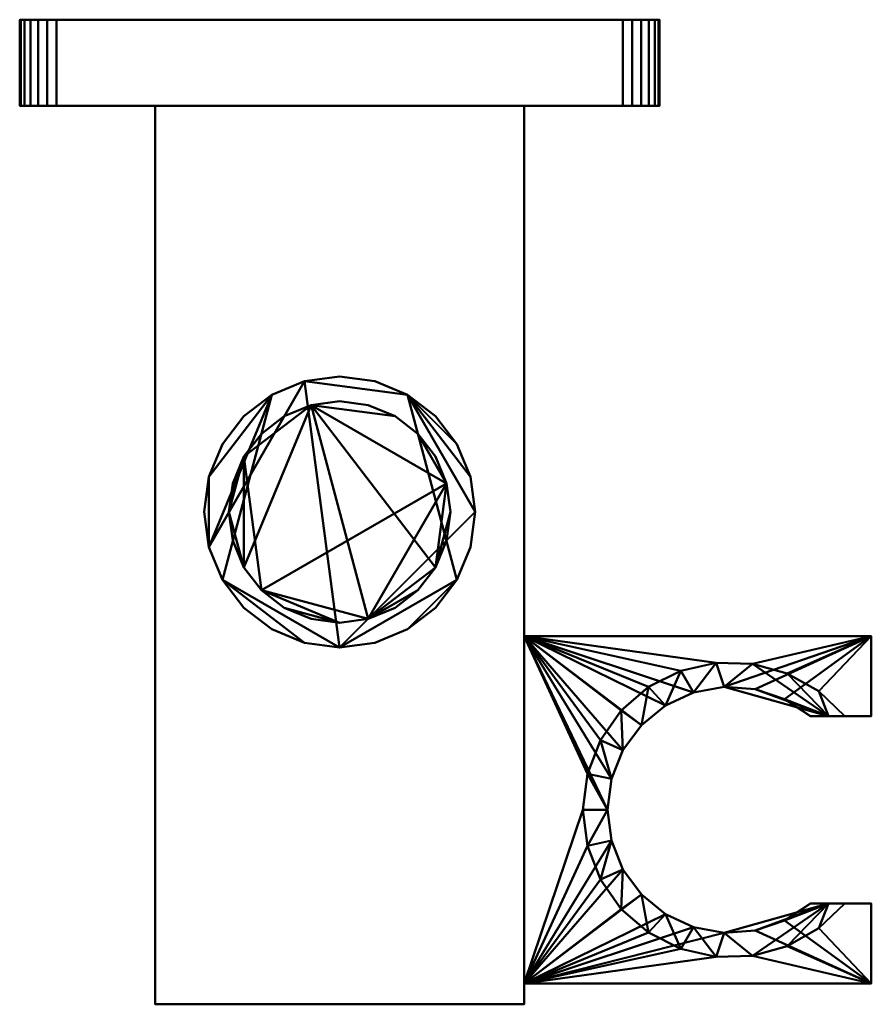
# Model space of a CAD drawing. Header units: millimetres. Extents: x -26 to 43.2, y -80 to 0.
import ezdxf

# ---------------------------------------------------------------- set-up
doc = ezdxf.new("R2010")
doc.units = ezdxf.units.MM
doc.layers.add('A-GENM', color=13, linetype='Continuous', lineweight=30)

# ---------------------------------------------------------------- blocks, each defined once
blk = doc.blocks.new('FFAS9143-000500BT0_INITIAL - FFAS9143-000500BT0-3593-View 1')
at = {"layer": 'A-GENM', "lineweight": 40}
mesh = blk.add_polyface(dxfattribs=at)
corners = [(23, 0, -26), (-23, 0, -26), (-23.776, 0, -25.898), (-24.5, 0, -25.598), (-25.121, 0, -25.121), (-25.598, 0, -24.5), (-25.898, 0, -23.776), (-26, 0, -23), (-26, 0, 23), (-25.898, 0, 23.776), (-25.598, 0, 24.5), (-25.121, 0, 25.121), (-24.5, 0, 25.598), (-23.776, 0, 25.898), (-23, 0, 26), (23, 0, 26), (23.776, 0, 25.898), (24.5, 0, 25.598), (25.121, 0, 25.121), (25.598, 0, 24.5), (25.898, 0, 23.776), (26, 0, 23), (26, 0, -23), (25.898, 0, -23.776), (25.598, 0, -24.5), (25.121, 0, -25.121), (24.5, 0, -25.598), (23.776, 0, -25.898)]
mesh.append_faces([[corners[k] for k in face] for face in [(8, 21, 0, 7)]], dxfattribs={"vtx0": -1, "vtx1": -1, "vtx2": -1})
mesh.append_faces([[corners[k] for k in face] for face in [(14, 8, 9), (7, 0, 1), (0, 21, 22)]], dxfattribs={"vtx0": -1, "vtx2": -1})
mesh.append_faces([[corners[k] for k in face] for face in [(3, 4, 2)]], dxfattribs={"vtx1": -1})
mesh.append_faces([[corners[k] for k in face] for face in [(14, 15, 21, 8)]], dxfattribs={"vtx1": -1, "vtx2": -1, "vtx3": -1})
mesh.append_faces([[corners[k] for k in face] for face in [(27, 0, 24, 25), (6, 7, 1, 2)]], dxfattribs={"vtx1": -1, "vtx3": -1})
mesh.append_faces([[corners[k] for k in face] for face in [(17, 18, 19), (10, 11, 12, 9), (25, 26, 27)]], dxfattribs={"vtx2": -1})
mesh.append_faces([[corners[k] for k in face] for face in [(15, 16, 17, 21), (19, 20, 21, 17), (12, 13, 14, 9), (22, 23, 24, 0), (4, 5, 6, 2)]], dxfattribs={"vtx2": -1, "vtx3": -1})
mesh = blk.add_polyface(dxfattribs=at)
corners = [(-26, -7, 23), (-26, 0, 23), (-26, 0, -23), (-26, -7, -23)]
mesh.append_faces([[corners[k] for k in face] for face in [(0, 1, 2, 3)]])
mesh = blk.add_polyface(dxfattribs=at)
corners = [(-26, -7, 23), (-25.898, -7, 23.776), (-25.598, -7, 24.5), (-25.121, -7, 25.121), (-24.5, -7, 25.598), (-23.776, -7, 25.898), (-23, -7, 26), (-23, 0, 26), (-23.776, 0, 25.898), (-24.5, 0, 25.598), (-25.121, 0, 25.121), (-25.598, 0, 24.5), (-25.898, 0, 23.776), (-26, 0, 23)]
mesh.append_faces([[corners[k] for k in face] for face in [(7, 8, 5, 6), (0, 1, 12, 13)]], dxfattribs={"vtx1": -1})
mesh.append_faces([[corners[k] for k in face] for face in [(8, 9, 4, 5), (3, 4, 9, 10), (10, 11, 2, 3), (11, 12, 1, 2)]], dxfattribs={"vtx1": -1, "vtx3": -1})
mesh = blk.add_polyface(dxfattribs=at)
corners = [(-23, -7, -26), (-23.776, -7, -25.898), (-24.5, -7, -25.598), (-25.121, -7, -25.121), (-25.598, -7, -24.5), (-25.898, -7, -23.776), (-26, -7, -23), (-26, 0, -23), (-25.898, 0, -23.776), (-25.598, 0, -24.5), (-25.121, 0, -25.121), (-24.5, 0, -25.598), (-23.776, 0, -25.898), (-23, 0, -26)]
mesh.append_faces([[corners[k] for k in face] for face in [(7, 8, 5, 6), (0, 1, 12, 13)]], dxfattribs={"vtx1": -1})
mesh.append_faces([[corners[k] for k in face] for face in [(8, 9, 4, 5), (3, 4, 9, 10), (10, 11, 2, 3), (11, 12, 1, 2)]], dxfattribs={"vtx1": -1, "vtx3": -1})
mesh = blk.add_polyface(dxfattribs=at)
corners = [(23, -7, 26), (23, 0, 26), (-23, 0, 26), (-23, -7, 26)]
mesh.append_faces([[corners[k] for k in face] for face in [(0, 1, 2, 3)]])
mesh = blk.add_polyface(dxfattribs=at)
corners = [(-23, -7, -26), (-23, 0, -26), (23, 0, -26), (23, -7, -26)]
mesh.append_faces([[corners[k] for k in face] for face in [(0, 1, 2, 3)]])
mesh = blk.add_polyface(dxfattribs=at)
corners = [(26, -7, -23), (25.898, -7, -23.776), (25.598, -7, -24.5), (25.121, -7, -25.121), (24.5, -7, -25.598), (23.776, -7, -25.898), (23, -7, -26), (23, 0, -26), (23.776, 0, -25.898), (24.5, 0, -25.598), (25.121, 0, -25.121), (25.598, 0, -24.5), (25.898, 0, -23.776), (26, 0, -23)]
mesh.append_faces([[corners[k] for k in face] for face in [(7, 8, 5, 6), (0, 1, 12, 13)]], dxfattribs={"vtx1": -1})
mesh.append_faces([[corners[k] for k in face] for face in [(8, 9, 4, 5), (3, 4, 9, 10), (10, 11, 2, 3), (11, 12, 1, 2)]], dxfattribs={"vtx1": -1, "vtx3": -1})
mesh = blk.add_polyface(dxfattribs=at)
corners = [(23, -7, 26), (23.776, -7, 25.898), (24.5, -7, 25.598), (25.121, -7, 25.121), (25.598, -7, 24.5), (25.898, -7, 23.776), (26, -7, 23), (26, 0, 23), (25.898, 0, 23.776), (25.598, 0, 24.5), (25.121, 0, 25.121), (24.5, 0, 25.598), (23.776, 0, 25.898), (23, 0, 26)]
mesh.append_faces([[corners[k] for k in face] for face in [(7, 8, 5, 6), (0, 1, 12, 13)]], dxfattribs={"vtx1": -1})
mesh.append_faces([[corners[k] for k in face] for face in [(8, 9, 4, 5), (3, 4, 9, 10), (10, 11, 2, 3), (11, 12, 1, 2)]], dxfattribs={"vtx1": -1, "vtx3": -1})
mesh = blk.add_polyface(dxfattribs=at)
corners = [(26, -7, -23), (26, 0, -23), (26, 0, 23), (26, -7, 23)]
mesh.append_faces([[corners[k] for k in face] for face in [(0, 1, 2, 3)]])
mesh = blk.add_polyface(dxfattribs=at)
corners = [(23, -7, -26), (23.776, -7, -25.898), (24.5, -7, -25.598), (25.121, -7, -25.121), (25.598, -7, -24.5), (25.898, -7, -23.776), (26, -7, -23), (26, -7, 23), (25.898, -7, 23.776), (25.598, -7, 24.5), (25.121, -7, 25.121), (24.5, -7, 25.598), (23.776, -7, 25.898), (23, -7, 26), (-23, -7, 26), (-23.776, -7, 25.898), (-24.5, -7, 25.598), (-25.121, -7, 25.121), (-25.598, -7, 24.5), (-25.898, -7, 23.776), (-26, -7, 23), (-26, -7, -23), (-25.898, -7, -23.776), (-25.598, -7, -24.5), (-25.121, -7, -25.121), (-24.5, -7, -25.598), (-23.776, -7, -25.898), (-23, -7, -26)]
mesh.append_faces([[corners[k] for k in face] for face in [(26, 24, 25), (11, 9, 10)]], dxfattribs={"vtx0": -1})
mesh.append_faces([[corners[k] for k in face] for face in [(13, 7, 11, 12)]], dxfattribs={"vtx0": -1, "vtx1": -1})
mesh.append_faces([[corners[k] for k in face] for face in [(0, 14, 21, 27)]], dxfattribs={"vtx0": -1, "vtx1": -1, "vtx2": -1})
mesh.append_faces([[corners[k] for k in face] for face in [(4, 0, 1), (22, 26, 27, 21), (0, 6, 7)]], dxfattribs={"vtx0": -1, "vtx2": -1})
mesh.append_faces([[corners[k] for k in face] for face in [(7, 13, 14, 0)]], dxfattribs={"vtx0": -1, "vtx2": -1, "vtx3": -1})
mesh.append_faces([[corners[k] for k in face] for face in [(14, 19, 20, 21)]], dxfattribs={"vtx0": -1, "vtx3": -1})
mesh.append_faces([[corners[k] for k in face] for face in [(18, 19, 16, 17)]], dxfattribs={"vtx1": -1})
mesh.append_faces([[corners[k] for k in face] for face in [(4, 5, 6, 0), (22, 23, 24, 26), (7, 8, 9, 11), (14, 15, 16, 19)]], dxfattribs={"vtx2": -1, "vtx3": -1})
mesh.append_faces([[corners[k] for k in face] for face in [(1, 2, 3, 4)]], dxfattribs={"vtx3": -1})
mesh = blk.add_polyface(dxfattribs=at)
corners = [(-15, -7, -15), (-15, -7, 15), (15, -7, 15), (15, -7, -15)]
mesh.append_faces([[corners[k] for k in face] for face in [(0, 1, 2, 3)]])
mesh = blk.add_polyface(dxfattribs=at)
corners = [(-15, -7, 15), (-15, -80, 15), (15, -80, 15), (15, -7, 15)]
mesh.append_faces([[corners[k] for k in face] for face in [(0, 1, 2, 3)]])
mesh = blk.add_polyface(dxfattribs=at)
corners = [(-15, -7, -15), (-15, -80, -15), (-15, -80, 15), (-15, -7, 15)]
mesh.append_faces([[corners[k] for k in face] for face in [(0, 1, 2, 3)]])
mesh = blk.add_polyface(dxfattribs=at)
corners = [(15, -7, -15), (15, -80, -15), (-15, -80, -15), (-15, -7, -15)]
mesh.append_faces([[corners[k] for k in face] for face in [(0, 1, 2, 3)]])
mesh = blk.add_polyface(dxfattribs=at)
corners = [(15, -7, 15), (15, -80, 15), (15, -80, -15), (15, -7, -15)]
mesh.append_faces([[corners[k] for k in face] for face in [(0, 1, 2, 3)]])
mesh = blk.add_polyface(dxfattribs=at)
corners = [(0, -29, -15), (-2.847, -29.375, -15), (-5.5, -30.474, -15), (-7.778, -32.222, -15), (-9.526, -34.5, -15), (-10.625, -37.153, -15), (-11, -40, -15), (-10.625, -42.847, -15), (-9.526, -45.5, -15), (-7.778, -47.778, -15), (-5.5, -49.526, -15), (-2.847, -50.625, -15), (0, -51, -15), (2.847, -50.625, -15), (5.5, -49.526, -15), (7.778, -47.778, -15), (9.526, -45.5, -15), (10.625, -42.847, -15), (11, -40, -15), (10.625, -37.153, -15), (9.526, -34.5, -15), (7.778, -32.222, -15), (5.5, -30.474, -15), (2.847, -29.375, -15)]
mesh.append_faces([[corners[k] for k in face] for face in [(7, 5, 6), (16, 14, 15)]], dxfattribs={"vtx0": -1})
mesh.append_faces([[corners[k] for k in face] for face in [(12, 8, 11), (19, 22, 18)]], dxfattribs={"vtx0": -1, "vtx1": -1})
mesh.append_faces([[corners[k] for k in face] for face in [(12, 16, 22, 1)]], dxfattribs={"vtx0": -1, "vtx1": -1, "vtx2": -1, "vtx3": -1})
mesh.append_faces([[corners[k] for k in face] for face in [(8, 12, 1, 2)]], dxfattribs={"vtx0": -1, "vtx1": -1, "vtx3": -1})
mesh.append_faces([[corners[k] for k in face] for face in [(10, 11, 8, 9), (0, 1, 22, 23)]], dxfattribs={"vtx1": -1})
mesh.append_faces([[corners[k] for k in face] for face in [(7, 8, 2, 5)]], dxfattribs={"vtx1": -1, "vtx2": -1, "vtx3": -1})
mesh.append_faces([[corners[k] for k in face] for face in [(3, 4, 5, 2), (20, 21, 22, 19)]], dxfattribs={"vtx2": -1})
mesh.append_faces([[corners[k] for k in face] for face in [(12, 13, 14, 16), (16, 17, 18, 22)]], dxfattribs={"vtx2": -1, "vtx3": -1})
mesh = blk.add_polyface(dxfattribs=at)
corners = [(0, -29, -19.5), (2.847, -29.375, -19.5), (5.5, -30.474, -19.5), (7.778, -32.222, -19.5), (9.526, -34.5, -19.5), (10.625, -37.153, -19.5), (11, -40, -19.5), (10.625, -42.847, -19.5), (9.526, -45.5, -19.5), (7.778, -47.778, -19.5), (5.5, -49.526, -19.5), (2.847, -50.625, -19.5), (0, -51, -19.5), (-2.847, -50.625, -19.5), (-5.5, -49.526, -19.5), (-7.778, -47.778, -19.5), (-9.526, -45.5, -19.5), (-10.625, -42.847, -19.5), (-11, -40, -19.5), (-10.625, -37.153, -19.5), (-9.526, -34.5, -19.5), (-7.778, -32.222, -19.5), (-5.5, -30.474, -19.5), (-2.847, -29.375, -19.5)]
mesh.append_faces([[corners[k] for k in face] for face in [(10, 8, 9), (4, 2, 3), (16, 13, 14, 15)]], dxfattribs={"vtx0": -1})
mesh.append_faces([[corners[k] for k in face] for face in [(17, 23, 12, 16)]], dxfattribs={"vtx0": -1, "vtx1": -1, "vtx2": -1})
mesh.append_faces([[corners[k] for k in face] for face in [(2, 6, 12, 23)]], dxfattribs={"vtx0": -1, "vtx1": -1, "vtx2": -1, "vtx3": -1})
mesh.append_faces([[corners[k] for k in face] for face in [(17, 22, 23)]], dxfattribs={"vtx0": -1, "vtx2": -1})
mesh.append_faces([[corners[k] for k in face] for face in [(2, 4, 5, 6)]], dxfattribs={"vtx0": -1, "vtx3": -1})
mesh.append_faces([[corners[k] for k in face] for face in [(7, 8, 12, 6), (12, 13, 16)]], dxfattribs={"vtx1": -1, "vtx2": -1})
mesh.append_faces([[corners[k] for k in face] for face in [(0, 1, 2, 23)]], dxfattribs={"vtx2": -1})
mesh.append_faces([[corners[k] for k in face] for face in [(10, 11, 12, 8), (17, 18, 19, 22)]], dxfattribs={"vtx2": -1, "vtx3": -1})
mesh.append_faces([[corners[k] for k in face] for face in [(19, 20, 21, 22)]], dxfattribs={"vtx3": -1})
mesh = blk.add_polyface(dxfattribs=at)
corners = [(0, -29, -19.5), (-2.847, -29.375, -19.5), (-5.5, -30.474, -19.5), (-7.778, -32.222, -19.5), (-9.526, -34.5, -19.5), (-10.625, -37.153, -19.5), (-11, -40, -19.5), (-10.625, -42.847, -19.5), (-9.526, -45.5, -19.5), (-7.778, -47.778, -19.5), (-5.5, -49.526, -19.5), (-2.847, -50.625, -19.5), (0, -51, -19.5), (0, -51, -15), (-2.847, -50.625, -15), (-5.5, -49.526, -15), (-7.778, -47.778, -15), (-9.526, -45.5, -15), (-10.625, -42.847, -15), (-11, -40, -15), (-10.625, -37.153, -15), (-9.526, -34.5, -15), (-7.778, -32.222, -15), (-5.5, -30.474, -15), (-2.847, -29.375, -15), (0, -29, -15)]
mesh.append_faces([[corners[k] for k in face] for face in [(13, 14, 11, 12), (0, 1, 24, 25)]], dxfattribs={"vtx1": -1})
mesh.append_faces([[corners[k] for k in face] for face in [(14, 15, 10, 11), (16, 17, 8, 9), (15, 16, 9, 10), (17, 18, 7, 8), (6, 7, 18, 19), (19, 20, 5, 6), (20, 21, 4, 5), (22, 23, 2, 3), (21, 22, 3, 4), (23, 24, 1, 2)]], dxfattribs={"vtx1": -1, "vtx3": -1})
mesh = blk.add_polyface(dxfattribs=at)
corners = [(0, -51, -19.5), (2.847, -50.625, -19.5), (5.5, -49.526, -19.5), (7.778, -47.778, -19.5), (9.526, -45.5, -19.5), (10.625, -42.847, -19.5), (11, -40, -19.5), (10.625, -37.153, -19.5), (9.526, -34.5, -19.5), (7.778, -32.222, -19.5), (5.5, -30.474, -19.5), (2.847, -29.375, -19.5), (0, -29, -19.5), (0, -29, -15), (2.847, -29.375, -15), (5.5, -30.474, -15), (7.778, -32.222, -15), (9.526, -34.5, -15), (10.625, -37.153, -15), (11, -40, -15), (10.625, -42.847, -15), (9.526, -45.5, -15), (7.778, -47.778, -15), (5.5, -49.526, -15), (2.847, -50.625, -15), (0, -51, -15)]
mesh.append_faces([[corners[k] for k in face] for face in [(13, 14, 11, 12), (0, 1, 24, 25)]], dxfattribs={"vtx1": -1})
mesh.append_faces([[corners[k] for k in face] for face in [(14, 15, 10, 11), (16, 17, 8, 9), (15, 16, 9, 10), (17, 18, 7, 8), (6, 7, 18, 19), (19, 20, 5, 6), (20, 21, 4, 5), (22, 23, 2, 3), (21, 22, 3, 4), (23, 24, 1, 2)]], dxfattribs={"vtx1": -1, "vtx3": -1})
mesh = blk.add_polyface(dxfattribs=at)
corners = [(-9, -40, -19.5), (-8.693, -42.329, -19.5), (-7.794, -44.5, -19.5), (-6.364, -46.364, -19.5), (-4.5, -47.794, -19.5), (-2.329, -48.693, -19.5), (0, -49, -19.5), (2.329, -48.693, -19.5), (4.5, -47.794, -19.5), (6.364, -46.364, -19.5), (7.794, -44.5, -19.5), (8.693, -42.329, -19.5), (9, -40, -19.5), (8.693, -37.671, -19.5), (7.794, -35.5, -19.5), (6.364, -33.636, -19.5), (4.5, -32.206, -19.5), (2.329, -31.307, -19.5), (0, -31, -19.5), (-2.329, -31.307, -19.5), (-4.5, -32.206, -19.5), (-6.364, -33.636, -19.5), (-7.794, -35.5, -19.5), (-8.693, -37.671, -19.5)]
mesh.append_faces([[corners[k] for k in face] for face in [(15, 13, 14)]], dxfattribs={"vtx0": -1})
mesh.append_faces([[corners[k] for k in face] for face in [(13, 7, 10), (16, 19, 13, 15), (19, 22, 2)]], dxfattribs={"vtx0": -1, "vtx1": -1, "vtx2": -1})
mesh.append_faces([[corners[k] for k in face] for face in [(3, 6, 7, 13), (19, 2, 3, 13)]], dxfattribs={"vtx0": -1, "vtx2": -1, "vtx3": -1})
mesh.append_faces([[corners[k] for k in face] for face in [(21, 22, 19, 20), (23, 0, 22)]], dxfattribs={"vtx1": -1})
mesh.append_faces([[corners[k] for k in face] for face in [(4, 5, 6, 3)]], dxfattribs={"vtx2": -1})
mesh.append_faces([[corners[k] for k in face] for face in [(0, 1, 2, 22)]], dxfattribs={"vtx2": -1, "vtx3": -1})
mesh.append_faces([[corners[k] for k in face] for face in [(7, 8, 9, 10), (10, 11, 12, 13), (16, 17, 18, 19)]], dxfattribs={"vtx3": -1})
mesh = blk.add_polyface(dxfattribs=at)
corners = [(-9, -40, -30), (-8.693, -37.671, -30), (-7.794, -35.5, -30), (-6.364, -33.636, -30), (-4.5, -32.206, -30), (-2.329, -31.307, -30), (0, -31, -30), (2.329, -31.307, -30), (4.5, -32.206, -30), (6.364, -33.636, -30), (7.794, -35.5, -30), (8.693, -37.671, -30), (9, -40, -30), (8.693, -42.329, -30), (7.794, -44.5, -30), (6.364, -46.364, -30), (4.5, -47.794, -30), (2.329, -48.693, -30), (0, -49, -30), (-2.329, -48.693, -30), (-4.5, -47.794, -30), (-6.364, -46.364, -30), (-7.794, -44.5, -30), (-8.693, -42.329, -30)]
mesh.append_faces([[corners[k] for k in face] for face in [(11, 9, 10), (17, 15, 16), (0, 22, 23), (14, 12, 13)]], dxfattribs={"vtx0": -1})
mesh.append_faces([[corners[k] for k in face] for face in [(21, 2, 5, 17)]], dxfattribs={"vtx0": -1, "vtx1": -1, "vtx2": -1, "vtx3": -1})
mesh.append_faces([[corners[k] for k in face] for face in [(14, 5, 11, 12), (17, 5, 14, 15)]], dxfattribs={"vtx0": -1, "vtx1": -1, "vtx3": -1})
mesh.append_faces([[corners[k] for k in face] for face in [(2, 21, 22)]], dxfattribs={"vtx0": -1, "vtx2": -1})
mesh.append_faces([[corners[k] for k in face] for face in [(19, 20, 18)]], dxfattribs={"vtx1": -1})
mesh.append_faces([[corners[k] for k in face] for face in [(8, 9, 11, 5)]], dxfattribs={"vtx1": -1, "vtx2": -1, "vtx3": -1})
mesh.append_faces([[corners[k] for k in face] for face in [(17, 18, 20, 21)]], dxfattribs={"vtx1": -1, "vtx3": -1})
mesh.append_faces([[corners[k] for k in face] for face in [(6, 7, 8, 5), (3, 4, 5, 2)]], dxfattribs={"vtx2": -1})
mesh.append_faces([[corners[k] for k in face] for face in [(0, 1, 2, 22)]], dxfattribs={"vtx2": -1, "vtx3": -1})
mesh = blk.add_polyface(dxfattribs=at)
corners = [(9, -40, -30), (8.693, -37.671, -30), (7.794, -35.5, -30), (6.364, -33.636, -30), (4.5, -32.206, -30), (2.329, -31.307, -30), (0, -31, -30), (-2.329, -31.307, -30), (-4.5, -32.206, -30), (-6.364, -33.636, -30), (-7.794, -35.5, -30), (-8.693, -37.671, -30), (-9, -40, -30), (-9, -40, -19.5), (-8.693, -37.671, -19.5), (-7.794, -35.5, -19.5), (-6.364, -33.636, -19.5), (-4.5, -32.206, -19.5), (-2.329, -31.307, -19.5), (0, -31, -19.5), (2.329, -31.307, -19.5), (4.5, -32.206, -19.5), (6.364, -33.636, -19.5), (7.794, -35.5, -19.5), (8.693, -37.671, -19.5), (9, -40, -19.5)]
mesh.append_faces([[corners[k] for k in face] for face in [(13, 14, 11, 12), (0, 1, 24, 25)]], dxfattribs={"vtx1": -1})
mesh.append_faces([[corners[k] for k in face] for face in [(14, 15, 10, 11), (16, 17, 8, 9), (15, 16, 9, 10), (17, 18, 7, 8), (6, 7, 18, 19), (19, 20, 5, 6), (20, 21, 4, 5), (22, 23, 2, 3), (21, 22, 3, 4), (23, 24, 1, 2)]], dxfattribs={"vtx1": -1, "vtx3": -1})
mesh = blk.add_polyface(dxfattribs=at)
corners = [(-9, -40, -30), (-8.693, -42.329, -30), (-7.794, -44.5, -30), (-6.364, -46.364, -30), (-4.5, -47.794, -30), (-2.329, -48.693, -30), (0, -49, -30), (2.329, -48.693, -30), (4.5, -47.794, -30), (6.364, -46.364, -30), (7.794, -44.5, -30), (8.693, -42.329, -30), (9, -40, -30), (9, -40, -19.5), (8.693, -42.329, -19.5), (7.794, -44.5, -19.5), (6.364, -46.364, -19.5), (4.5, -47.794, -19.5), (2.329, -48.693, -19.5), (0, -49, -19.5), (-2.329, -48.693, -19.5), (-4.5, -47.794, -19.5), (-6.364, -46.364, -19.5), (-7.794, -44.5, -19.5), (-8.693, -42.329, -19.5), (-9, -40, -19.5)]
mesh.append_faces([[corners[k] for k in face] for face in [(13, 14, 11, 12), (0, 1, 24, 25)]], dxfattribs={"vtx1": -1})
mesh.append_faces([[corners[k] for k in face] for face in [(14, 15, 10, 11), (16, 17, 8, 9), (15, 16, 9, 10), (17, 18, 7, 8), (6, 7, 18, 19), (19, 20, 5, 6), (20, 21, 4, 5), (22, 23, 2, 3), (21, 22, 3, 4), (23, 24, 1, 2)]], dxfattribs={"vtx1": -1, "vtx3": -1})
mesh = blk.add_polyface(dxfattribs=at)
corners = [(15, -50.1, 13.3), (15, -78.3, 13.3), (43.2, -78.3, 13.3), (43.2, -71.796, 13.3), (41.053, -71.796, 13.3), (38.927, -73.826, 13.3), (36.371, -75.277, 13.3), (33.539, -76.064, 13.3), (30.601, -76.139, 13.3), (27.733, -75.498, 13.3), (25.106, -74.178, 13.3), (22.879, -72.259, 13.3), (21.185, -69.856, 13.3), (20.127, -67.114, 13.3), (19.766, -64.196, 13.3), (20.127, -61.278, 13.3), (21.185, -58.535, 13.3), (22.879, -56.133, 13.3), (25.106, -54.214, 13.3), (27.733, -52.894, 13.3), (30.601, -52.253, 13.3), (33.539, -52.328, 13.3), (36.371, -53.114, 13.3), (38.927, -54.566, 13.3), (41.053, -56.595, 13.3), (43.2, -56.595, 13.3), (43.2, -50.1, 13.3)]
mesh.append_faces([[corners[k] for k in face] for face in [(26, 23, 24, 25)]], dxfattribs={"vtx0": -1})
mesh.append_faces([[corners[k] for k in face] for face in [(18, 0, 17), (23, 26, 22), (11, 1, 10), (6, 2, 5)]], dxfattribs={"vtx0": -1, "vtx1": -1})
mesh.append_faces([[corners[k] for k in face] for face in [(0, 18, 19), (0, 19, 20), (26, 21, 22), (1, 11, 12), (1, 8, 9), (2, 7, 8, 1), (2, 6, 7)]], dxfattribs={"vtx0": -1, "vtx2": -1})
mesh.append_faces([[corners[k] for k in face] for face in [(16, 17, 0), (15, 16, 0), (13, 14, 1), (12, 13, 1), (9, 10, 1)]], dxfattribs={"vtx1": -1, "vtx2": -1})
mesh.append_faces([[corners[k] for k in face] for face in [(14, 15, 0, 1), (20, 21, 26, 0)]], dxfattribs={"vtx1": -1, "vtx3": -1})
mesh.append_faces([[corners[k] for k in face] for face in [(2, 3, 4, 5)]], dxfattribs={"vtx3": -1})
mesh = blk.add_polyface(dxfattribs=at)
corners = [(15, -50.1, -15), (43.2, -50.1, -15), (43.2, -56.595, -15), (38.265, -56.595, -15), (36.155, -55.21, -15), (33.765, -54.398, -15), (31.247, -54.209, -15), (28.763, -54.658, -15), (26.47, -55.714, -15), (24.514, -57.311, -15), (23.021, -59.346, -15), (22.085, -61.691, -15), (21.766, -64.196, -15), (22.085, -66.701, -15), (23.021, -69.046, -15), (24.514, -71.081, -15), (26.47, -72.678, -15), (28.763, -73.734, -15), (31.247, -74.182, -15), (33.765, -73.994, -15), (36.155, -73.182, -15), (38.265, -71.796, -15), (43.2, -71.796, -15), (43.2, -78.3, -15), (15, -78.3, -15)]
mesh.append_faces([[corners[k] for k in face] for face in [(16, 24, 15), (9, 0, 8), (8, 0, 7), (5, 1, 4)]], dxfattribs={"vtx0": -1, "vtx1": -1})
mesh.append_faces([[corners[k] for k in face] for face in [(24, 16, 17), (24, 17, 18), (23, 19, 20), (0, 9, 10), (1, 5, 6)]], dxfattribs={"vtx0": -1, "vtx2": -1})
mesh.append_faces([[corners[k] for k in face] for face in [(14, 15, 24), (13, 14, 24), (11, 12, 0), (10, 11, 0)]], dxfattribs={"vtx1": -1, "vtx2": -1})
mesh.append_faces([[corners[k] for k in face] for face in [(12, 13, 24, 0), (18, 19, 23, 24), (6, 7, 0, 1)]], dxfattribs={"vtx1": -1, "vtx3": -1})
mesh.append_faces([[corners[k] for k in face] for face in [(21, 22, 23, 20)]], dxfattribs={"vtx2": -1})
mesh.append_faces([[corners[k] for k in face] for face in [(1, 2, 3, 4)]], dxfattribs={"vtx3": -1})
mesh = blk.add_polyface(dxfattribs=at)
corners = [(15, -50.1, 13.3), (15, -50.1, -15), (15, -78.3, -15), (15, -78.3, 13.3)]
mesh.append_faces([[corners[k] for k in face] for face in [(0, 1, 2, 3)]])
mesh = blk.add_polyface(dxfattribs=at)
corners = [(43.2, -50.1, 13.3), (43.2, -50.1, -15), (15, -50.1, -15), (15, -50.1, 13.3)]
mesh.append_faces([[corners[k] for k in face] for face in [(0, 1, 2, 3)]])
mesh = blk.add_polyface(dxfattribs=at)
corners = [(43.2, -78.3, 13.3), (43.2, -78.3, -15), (43.2, -71.796, -15), (43.2, -71.796, 13.3), (43.2, -50.1, -15), (43.2, -50.1, 13.3), (43.2, -56.595, 13.3), (43.2, -56.595, -15)]
mesh.append_faces([[corners[k] for k in face] for face in [(3, 0, 1, 2), (4, 5, 6, 7)]])
mesh = blk.add_polyface(dxfattribs=at)
corners = [(19.766, -64.196, 13.3), (21.766, -64.196, -15), (22.085, -61.691, -15), (23.021, -59.346, -15), (24.514, -57.311, -15), (26.47, -55.714, -15), (28.763, -54.658, -15), (31.247, -54.209, -15), (33.765, -54.398, -15), (36.155, -55.21, -15), (38.265, -56.595, -15), (39.718, -56.595, -0.856), (41.053, -56.595, 13.3), (38.927, -54.566, 13.3), (36.371, -53.114, 13.3), (33.539, -52.328, 13.3), (30.601, -52.253, 13.3), (27.733, -52.894, 13.3), (25.106, -54.214, 13.3), (22.879, -56.133, 13.3), (21.185, -58.535, 13.3), (20.127, -61.278, 13.3)]
mesh.append_faces([[corners[k] for k in face] for face in [(13, 11, 12), (1, 21, 0)]], dxfattribs={"vtx0": -1})
mesh.append_faces([[corners[k] for k in face] for face in [(14, 11, 13), (20, 3, 19), (6, 17, 5)]], dxfattribs={"vtx0": -1, "vtx1": -1})
mesh.append_faces([[corners[k] for k in face] for face in [(7, 11, 15)]], dxfattribs={"vtx0": -1, "vtx1": -1, "vtx2": -1})
mesh.append_faces([[corners[k] for k in face] for face in [(11, 8, 9), (11, 14, 15), (19, 3, 4), (5, 17, 18), (4, 18, 19), (2, 20, 21)]], dxfattribs={"vtx0": -1, "vtx2": -1})
mesh.append_faces([[corners[k] for k in face] for face in [(7, 8, 11), (6, 7, 16), (15, 16, 7), (16, 17, 6), (4, 5, 18), (2, 3, 20), (1, 2, 21)]], dxfattribs={"vtx1": -1, "vtx2": -1})
mesh.append_faces([[corners[k] for k in face] for face in [(9, 10, 11)]], dxfattribs={"vtx2": -1})
mesh = blk.add_polyface(dxfattribs=at)
corners = [(43.2, -56.595, 13.3), (41.053, -56.595, 13.3), (39.718, -56.595, -0.856), (38.265, -56.595, -15), (43.2, -56.595, -15)]
mesh.append_faces([[corners[k] for k in face] for face in [(3, 4, 2)]], dxfattribs={"vtx1": -1})
mesh.append_faces([[corners[k] for k in face] for face in [(0, 1, 2, 4)]], dxfattribs={"vtx2": -1})
mesh = blk.add_polyface(dxfattribs=at)
corners = [(21.766, -64.196, -15), (19.766, -64.196, 13.3), (20.127, -67.114, 13.3), (21.185, -69.856, 13.3), (22.879, -72.259, 13.3), (25.106, -74.178, 13.3), (27.733, -75.498, 13.3), (30.601, -76.139, 13.3), (33.539, -76.064, 13.3), (36.371, -75.277, 13.3), (38.927, -73.826, 13.3), (41.053, -71.796, 13.3), (39.718, -71.796, -0.856), (38.265, -71.796, -15), (36.155, -73.182, -15), (33.765, -73.994, -15), (31.247, -74.182, -15), (28.763, -73.734, -15), (26.47, -72.678, -15), (24.514, -71.081, -15), (23.021, -69.046, -15), (22.085, -66.701, -15)]
mesh.append_faces([[corners[k] for k in face] for face in [(4, 20, 3), (8, 16, 7)]], dxfattribs={"vtx0": -1, "vtx1": -1})
mesh.append_faces([[corners[k] for k in face] for face in [(8, 12, 16)]], dxfattribs={"vtx0": -1, "vtx1": -1, "vtx2": -1})
mesh.append_faces([[corners[k] for k in face] for face in [(3, 20, 21), (21, 2, 3), (19, 4, 5), (18, 5, 6), (6, 17, 18), (12, 14, 15), (12, 8, 9)]], dxfattribs={"vtx0": -1, "vtx2": -1})
mesh.append_faces([[corners[k] for k in face] for face in [(11, 12, 10)]], dxfattribs={"vtx1": -1})
mesh.append_faces([[corners[k] for k in face] for face in [(21, 0, 2), (19, 20, 4), (18, 19, 5), (16, 17, 7), (15, 16, 12), (9, 10, 12), (6, 7, 17)]], dxfattribs={"vtx1": -1, "vtx2": -1})
mesh.append_faces([[corners[k] for k in face] for face in [(0, 1, 2), (12, 13, 14)]], dxfattribs={"vtx2": -1})
mesh = blk.add_polyface(dxfattribs=at)
corners = [(41.053, -71.796, 13.3), (43.2, -71.796, 13.3), (43.2, -71.796, -15), (38.265, -71.796, -15), (39.718, -71.796, -0.856)]
mesh.append_faces([[corners[k] for k in face] for face in [(2, 3, 4)]], dxfattribs={"vtx2": -1})
mesh.append_faces([[corners[k] for k in face] for face in [(4, 0, 1, 2)]], dxfattribs={"vtx3": -1})
mesh = blk.add_polyface(dxfattribs=at)
corners = [(15, -78.3, 13.3), (15, -78.3, -15), (43.2, -78.3, -15), (43.2, -78.3, 13.3)]
mesh.append_faces([[corners[k] for k in face] for face in [(0, 1, 2, 3)]])
mesh = blk.add_polyface(dxfattribs=at)
corners = [(15, -80, 15), (-15, -80, 15), (-15, -80, -15), (15, -80, -15)]
mesh.append_faces([[corners[k] for k in face] for face in [(0, 1, 2, 3)]])

msp = doc.modelspace()

# ---------------------------------------------------------------- block references
at = {"layer": 'A-GENM', "lineweight": 40}
msp.add_blockref('FFAS9143-000500BT0_INITIAL - FFAS9143-000500BT0-3593-View 1', (0, 0), dxfattribs=at)

doc.saveas('drawing.dxf')
